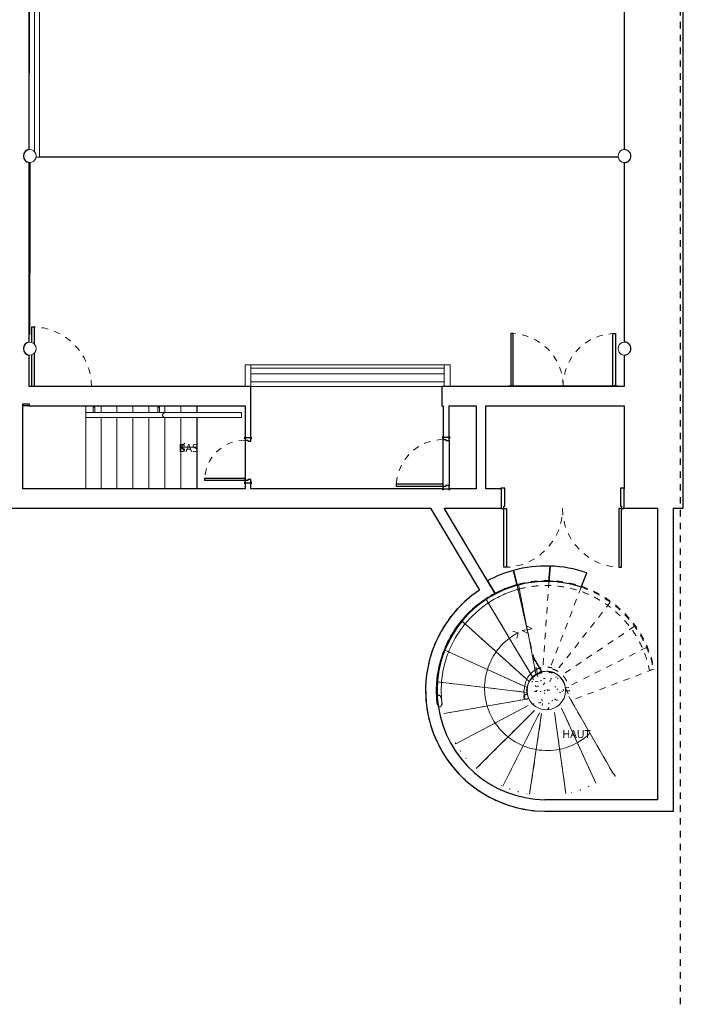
# Model space of a CAD drawing. Header units: metres. Extents: x -27.7 to 22.8, y -37.3 to -3.8.
# Tile 7 of 11: x 12.2 to 22.5, y -37.3 to -22. Entities that reach past the tile are written whole.
import ezdxf

# ---------------------------------------------------------------- set-up
doc = ezdxf.new("R2010")
doc.units = ezdxf.units.M
doc.linetypes.add('Ligne de quadrillage', pattern=[0.022225, 0.0127, -0.003175, 0.003175, -0.003175])
doc.linetypes.add('Tiret', pattern=[0.0025, 0.00125, -0.00125])
for name, color, linetype, lineweight in [('A-DOOR', 250, 'Continuous', 25), ('A-DOOR-FRAM', 250, 'Continuous', 25), ('A-FLOR', 250, 'Continuous', 25), ('A-FLOR-HRAL', 250, 'Continuous', 18), ('A-GENM', 250, 'Continuous', 18), ('A-WALL', 250, 'Continuous', 25), ('I-WALL', 250, 'Continuous', 25), ('S-COLS', 250, 'Continuous', 18), ('S-GRID', 250, 'Continuous', 30), ('S-STRS', 250, 'Continuous', 18), ('S-STRS-ANNO', 250, 'Continuous', 18), ('S-STRS-IDEN', 250, 'Continuous', 18), ('S-STRS-MBND', 250, 'Tiret', 18)]:
    doc.layers.add(name, color=color, linetype=linetype, lineweight=lineweight)
doc.styles.add('Trebuchet MS', font='trebuc.ttf', dxfattribs={"height": 0.125})

# ---------------------------------------------------------------- blocks, each defined once
blk = doc.blocks.new('Garde-corps - Garde-corps-457088-SS2')
at = {"layer": 'A-FLOR-HRAL'}
for p, q in [((12.52, -24.154), (12.52, -15.144)), ((12.44, -15.201), (12.44, -18.069)), ((12.44, -18.201), (12.44, -21.069)), ((12.44, -21.201), (12.44, -24.069))]:
    blk.add_line(p, q, dxfattribs=at)
for points, knots in [([(12.465, -15.144), (12.465, -15.144), (12.468, -15.144), (12.473, -15.144), (12.478, -15.144), (12.48, -15.144)], [0.7549214, 0.7549214, 0.7549214, 0.7549214, 0.7857143, 0.8928571, 1, 1, 1, 1]), ([(12.48, -15.144), (12.483, -15.144), (12.489, -15.144), (12.497, -15.144), (12.505, -15.144), (12.512, -15.144), (12.517, -15.144), (12.519, -15.144), (12.52, -15.144), (12.52, -15.144)], [0, 0, 0, 0, 0.142857, 0.285714, 0.428571, 0.571429, 0.785714, 0.892857, 1, 1, 1, 1]), ([(12.48, -24.154), (12.477, -24.154), (12.471, -24.154), (12.466, -24.154), (12.463, -24.154)], [0, 0, 0, 0, 0.1428571, 0.2747581, 0.2747581, 0.2747581, 0.2747581]), ([(12.52, -24.154), (12.52, -24.154), (12.519, -24.154), (12.516, -24.154), (12.511, -24.154), (12.504, -24.154), (12.495, -24.154), (12.487, -24.154), (12.482, -24.154), (12.48, -24.154)], [0, 0, 0, 0, 0.142857, 0.285714, 0.428571, 0.571429, 0.785714, 0.892857, 1, 1, 1, 1])]:
    blk.add_open_spline(points, degree=3, knots=knots, dxfattribs=at)
blk = doc.blocks.new('Double _R_ - 1_63m x 2_04m-V18-SS2')
at = {"layer": 'A-DOOR'}
for p, q in [((-0.815, -0.923), (-0.815, -0.273)), ((-0.775, -0.273), (-0.775, -0.923)), ((0.775, -0.273), (0.775, -0.923)), ((0.815, -0.923), (0.815, -0.273)), ((-0.775, -0.923), (-0.815, -0.923)), ((0.775, -0.923), (0.815, -0.923))]:
    blk.add_line(p, q, dxfattribs=at)
at = {"layer": 'A-DOOR', "linetype": 'Tiret', "lineweight": 18}
for centre, start, end in [((-0.815, -0.108), 270, 348.3176), ((0.815, -0.108), 191.6824, 270)]:
    blk.add_arc(centre, 0.815, start, end, dxfattribs=at)
at = {"layer": 'A-DOOR-FRAM'}
for p, q in [((-0.86, 0.1), (-0.86, 0.108)), ((-0.86, 0.108), (0.86, 0.108)), ((0.86, 0.108), (0.86, 0.105))]:
    blk.add_line(p, q, dxfattribs=at)
blk = doc.blocks.new('Int_ Simple - PP0_93x2_04-457524-SS2')
at = {"layer": 'A-DOOR'}
for p, q in [((-0.55, 0.1), (-0.55, 0.105)), ((-0.55, 0.105), (0.48, 0.105)), ((0.48, 0.105), (0.48, 0.1)), ((0.39, -1.03), (0.39, -0.273)), ((0.43, -0.273), (0.43, -1.03)), ((0.43, -1.03), (0.39, -1.03))]:
    blk.add_line(p, q, dxfattribs=at)
at = {"layer": 'A-DOOR', "linetype": 'Tiret', "lineweight": 18}
blk.add_arc((0.43, -0.1), 0.93, 190.7245, 270, dxfattribs=at)
blk = doc.blocks.new('Int_ Simple - PP0_93x2_04-457779-SS2')
at = {"layer": 'A-DOOR'}
for p, q in [((-0.55, 0.15), (-0.55, 0.155)), ((-0.55, 0.155), (0.48, 0.155)), ((0.48, 0.155), (0.48, 0.15)), ((0.48, 0.15), (0.467, 0.15)), ((-0.55, -0.155), (-0.55, -0.15)), ((0.39, -0.669), (0.39, -0.15)), ((0.43, -0.15), (0.43, -0.644)), ((0.467, -0.155), (-0.55, -0.155)), ((0.39, -1.08), (0.39, -0.809)), ((0.43, -0.834), (0.43, -1.08)), ((0.43, -1.08), (0.39, -1.08))]:
    blk.add_line(p, q, dxfattribs=at)
at = {"layer": 'A-DOOR', "linetype": 'Tiret', "lineweight": 18}
blk.add_arc((0.43, -0.15), 0.93, 180, 270, dxfattribs=at)
blk = doc.blocks.new('Double _R_ - 1_63m x 2_04m-457812-SS2')
at = {"layer": 'A-DOOR'}
for p, q in [((-0.815, -0.158), (-0.775, -0.158)), ((-0.815, -0.973), (-0.815, -0.158)), ((-0.775, -0.158), (-0.775, -0.973)), ((0.815, -0.158), (0.775, -0.158)), ((0.775, -0.158), (0.775, -0.973)), ((0.815, -0.973), (0.815, -0.158)), ((-0.775, -0.973), (-0.815, -0.973)), ((0.775, -0.973), (0.815, -0.973))]:
    blk.add_line(p, q, dxfattribs=at)
at = {"layer": 'A-DOOR', "linetype": 'Tiret', "lineweight": 18}
for centre, start, end in [((-0.815, -0.158), 270, 360), ((0.815, -0.158), 180, 270)]:
    blk.add_arc(centre, 0.815, start, end, dxfattribs=at)
at = {"layer": 'A-DOOR-FRAM'}
for p, q in [((-0.86, 0.15), (-0.86, 0.158)), ((-0.86, 0.158), (0.86, 0.158)), ((0.86, 0.158), (0.86, 0.15)), ((-0.86, -0.158), (-0.86, -0.15)), ((0.86, -0.15), (0.86, -0.158)), ((0.86, -0.158), (-0.86, -0.158))]:
    blk.add_line(p, q, dxfattribs=at)
blk = doc.blocks.new('Double _R_ - 1_83X2_25-459379-SS2')
at = {"layer": 'A-DOOR'}
for p, q in [((-0.915, -0.158), (-0.875, -0.158)), ((-0.915, -1.073), (-0.915, -0.158)), ((-0.875, -0.158), (-0.875, -1.073)), ((0.915, -0.158), (0.875, -0.158)), ((0.875, -0.158), (0.875, -1.073)), ((0.915, -1.073), (0.915, -0.158)), ((-0.875, -1.073), (-0.915, -1.073)), ((0.875, -1.073), (0.915, -1.073))]:
    blk.add_line(p, q, dxfattribs=at)
at = {"layer": 'A-DOOR', "linetype": 'Tiret', "lineweight": 18}
for centre, start, end in [((-0.915, -0.158), 270, 360), ((0.915, -0.158), 180, 270)]:
    blk.add_arc(centre, 0.915, start, end, dxfattribs=at)
at = {"layer": 'A-DOOR-FRAM'}
for p, q in [((-0.9, 0.158), (-0.96, 0.158)), ((-0.96, 0.158), (-0.96, 0.15)), ((-0.9, -0.118), (-0.9, 0.158)), ((0.958, 0.158), (0.9, 0.158)), ((0.9, 0.158), (0.9, -0.118)), ((-0.96, -0.15), (-0.96, -0.158)), ((-0.915, -0.158), (-0.915, -0.118)), ((-0.915, -0.118), (-0.9, -0.118)), ((0.9, -0.118), (0.915, -0.118)), ((0.915, -0.118), (0.915, -0.158)), ((0.96, -0.158), (0.96, -0.15)), ((-0.96, -0.158), (-0.915, -0.158)), ((0.915, -0.158), (0.96, -0.158))]:
    blk.add_line(p, q, dxfattribs=at)
blk = doc.blocks.new('Type de main courante - Main courante_Interne_-458423-SS2')
at = {"layer": 'A-FLOR-HRAL'}
for p, q in [((14.481, -28.13), (13.239, -28.13)), ((13.239, -28.21), (14.481, -28.21))]:
    blk.add_line(p, q, dxfattribs=at)
for points, knots in [([(13.239, -28.17), (13.239, -28.167), (13.239, -28.161), (13.239, -28.152), (13.239, -28.145), (13.239, -28.137), (13.239, -28.132), (13.239, -28.13), (13.239, -28.13), (13.239, -28.13)], [0, 0, 0, 0, 0.142857, 0.285714, 0.428571, 0.571429, 0.785714, 0.892857, 1, 1, 1, 1]), ([(13.239, -28.21), (13.239, -28.21), (13.239, -28.209), (13.239, -28.206), (13.239, -28.201), (13.239, -28.194), (13.239, -28.185), (13.239, -28.177), (13.239, -28.172), (13.239, -28.17)], [0, 0, 0, 0, 0.142857, 0.285714, 0.428571, 0.571429, 0.785714, 0.892857, 1, 1, 1, 1]), ([(14.481, -28.13), (14.477, -28.13), (14.47, -28.131), (14.461, -28.134), (14.454, -28.137), (14.45, -28.14), (14.447, -28.142), (14.444, -28.145), (14.442, -28.148), (14.439, -28.151), (14.437, -28.154), (14.435, -28.159), (14.434, -28.164), (14.434, -28.168), (14.434, -28.17)], [0, 0, 0, 0, 0.166667, 0.333333, 0.416667, 0.5, 0.541667, 0.583333, 0.666667, 0.708333, 0.75, 0.833333, 0.916667, 1, 1, 1, 1]), ([(14.434, -28.17), (14.434, -28.173), (14.434, -28.178), (14.437, -28.184), (14.439, -28.189), (14.442, -28.193), (14.445, -28.196), (14.449, -28.199), (14.454, -28.203), (14.459, -28.205), (14.463, -28.207), (14.468, -28.208), (14.474, -28.21), (14.479, -28.21), (14.481, -28.21)], [0, 0, 0, 0, 0.142857, 0.214286, 0.285714, 0.357143, 0.428571, 0.5, 0.571429, 0.678571, 0.732143, 0.785714, 0.892857, 1, 1, 1, 1])]:
    blk.add_open_spline(points, degree=3, knots=knots, dxfattribs=at)
blk = doc.blocks.new('Type de main courante - Main courante_Interne_-V19-SS2')
at = {"layer": 'A-FLOR-HRAL'}
for p, q in [((13.239, -28.129), (13.239, -28.13)), ((13.239, -28.129), (14.968, -28.129)), ((13.239, -28.21), (13.239, -28.21)), ((13.239, -28.21), (14.968, -28.21)), ((14.968, -28.129), (15.664, -28.129)), ((14.968, -28.21), (15.664, -28.21)), ((15.664, -28.129), (15.664, -28.21))]:
    blk.add_line(p, q, dxfattribs=at)
blk = doc.blocks.new('Support - Support mur - Support - Support mur-348790-SS2')
at = {"layer": 'A-FLOR-HRAL'}
for p, q in [((-0.015, 0.041), (-0.015, 0.121)), ((-0.015, 0.121), (0.015, 0.121)), ((0.015, 0.121), (0.015, 0.041))]:
    blk.add_line(p, q, dxfattribs=at)
blk = doc.blocks.new('Int_ Simple - PP _0_63m x 2_04m_-290769-SS2')
at = {"layer": 'A-DOOR', "lineweight": 35}
for p, q in [((-0.37, 0.05), (-0.4, 0.05)), ((-0.4, 0.05), (-0.4, 0.045)), ((-0.4, 0.045), (-0.37, 0.045)), ((-0.37, 0.045), (-0.37, 0.05)), ((0.33, 0.05), (0.3, 0.05)), ((0.3, 0.05), (0.3, 0.045)), ((0.3, 0.045), (0.33, 0.045)), ((0.33, 0.045), (0.33, 0.05)), ((-0.37, -0.045), (-0.4, -0.045)), ((-0.4, -0.045), (-0.4, -0.05)), ((-0.4, -0.05), (-0.37, -0.05)), ((-0.37, -0.05), (-0.37, -0.045)), ((0.33, -0.045), (0.3, -0.045)), ((0.3, -0.045), (0.3, -0.05)), ((0.3, -0.05), (0.33, -0.05)), ((0.33, -0.05), (0.33, -0.045))]:
    blk.add_line(p, q, dxfattribs=at)
at = {"layer": 'A-DOOR'}
for p, q in [((0.28, -0.045), (0.24, -0.045)), ((0.24, -0.675), (0.24, -0.045)), ((0.28, -0.045), (0.28, -0.675)), ((0.28, -0.675), (0.24, -0.675))]:
    blk.add_line(p, q, dxfattribs=at)
at = {"layer": 'A-DOOR', "linetype": 'Tiret', "lineweight": 18}
blk.add_arc((0.28, -0.045), 0.63, 180, 270, dxfattribs=at)
at = {"layer": 'A-DOOR-FRAM'}
for p, q in [((-0.385, 0.045), (-0.385, -0.045)), ((-0.335, 0.045), (-0.385, 0.045)), ((-0.335, -0.005), (-0.335, 0.045)), ((0.315, 0.045), (0.265, 0.045)), ((0.265, 0.045), (0.265, -0.005)), ((0.315, -0.045), (0.315, 0.045)), ((-0.385, -0.045), (-0.35, -0.045)), ((-0.35, -0.045), (-0.35, -0.005)), ((-0.35, -0.005), (-0.335, -0.005)), ((0.265, -0.005), (0.28, -0.005)), ((0.28, -0.005), (0.28, -0.045)), ((0.28, -0.045), (0.315, -0.045))]:
    blk.add_line(p, q, dxfattribs=at)
blk = doc.blocks.new('Int_ Simple - PP _0_73m x 2_04m_-459405-SS2')
at = {"layer": 'A-DOOR', "lineweight": 35}
for p, q in [((-0.42, 0.05), (-0.45, 0.05)), ((-0.45, 0.05), (-0.45, 0.045)), ((-0.45, 0.045), (-0.42, 0.045)), ((-0.42, 0.045), (-0.42, 0.05)), ((0.38, 0.05), (0.35, 0.05)), ((0.35, 0.05), (0.35, 0.045)), ((0.35, 0.045), (0.38, 0.045)), ((0.38, 0.045), (0.38, 0.05)), ((-0.42, -0.045), (-0.45, -0.045)), ((-0.45, -0.045), (-0.45, -0.05)), ((-0.45, -0.05), (-0.42, -0.05)), ((-0.42, -0.05), (-0.42, -0.045)), ((0.38, -0.045), (0.35, -0.045)), ((0.35, -0.045), (0.35, -0.05)), ((0.35, -0.05), (0.38, -0.05)), ((0.38, -0.05), (0.38, -0.045))]:
    blk.add_line(p, q, dxfattribs=at)
at = {"layer": 'A-DOOR'}
for p, q in [((0.33, -0.045), (0.29, -0.045)), ((0.29, -0.775), (0.29, -0.045)), ((0.33, -0.045), (0.33, -0.775)), ((0.33, -0.775), (0.29, -0.775))]:
    blk.add_line(p, q, dxfattribs=at)
at = {"layer": 'A-DOOR', "linetype": 'Tiret', "lineweight": 18}
blk.add_arc((0.33, -0.045), 0.73, 180, 270, dxfattribs=at)
at = {"layer": 'A-DOOR-FRAM'}
for p, q in [((-0.435, 0.045), (-0.435, -0.045)), ((-0.385, 0.045), (-0.435, 0.045)), ((-0.385, -0.005), (-0.385, 0.045)), ((0.365, 0.045), (0.315, 0.045)), ((0.315, 0.045), (0.315, -0.005)), ((0.365, -0.045), (0.365, 0.045)), ((-0.435, -0.045), (-0.4, -0.045)), ((-0.4, -0.045), (-0.4, -0.005)), ((-0.4, -0.005), (-0.385, -0.005)), ((0.315, -0.005), (0.33, -0.005)), ((0.33, -0.005), (0.33, -0.045)), ((0.33, -0.045), (0.365, -0.045))]:
    blk.add_line(p, q, dxfattribs=at)
blk = doc.blocks.new('cabine de projection - cabine de projection-460307-SS2')
at = {"layer": 'A-GENM'}
for p, q in [((15.81, -27.387), (15.717, -27.387)), ((15.717, -27.387), (15.717, -27.724)), ((18.816, -27.387), (15.81, -27.387)), ((15.81, -27.387), (15.81, -27.441)), ((15.81, -27.724), (15.81, -27.387)), ((15.81, -27.441), (18.816, -27.441)), ((18.816, -27.441), (18.816, -27.387)), ((18.909, -27.387), (18.816, -27.387)), ((18.816, -27.387), (18.816, -27.724)), ((18.909, -27.724), (18.909, -27.387)), ((15.81, -27.528), (18.816, -27.528)), ((15.717, -27.724), (15.81, -27.724)), ((15.81, -27.654), (18.816, -27.654)), ((15.81, -27.724), (18.781, -27.724)), ((18.816, -27.724), (18.909, -27.724))]:
    blk.add_line(p, q, dxfattribs=at)
blk = doc.blocks.new('Poteau béton - Arrondi - 600mm-461481-SS2')
at = {"layer": 'S-COLS'}
h = blk.add_hatch(dxfattribs=at)
h.set_pattern_fill('FP_14', color=256, style=0, pattern_type=2)
h.set_pattern_definition([(50, (-20.407, 32.46), (0.3647987, -0.031967), [0.038, -0.419]), (355, (-20.407, 32.46), (-0.070921, 0.3826372), [0.03, -0.335]), (100.451, (-20.377, 32.458), (0.294358, 0.3502047), [0.032, -0.356]), (46.184, (-20.407, 32.562), (0.542072, -0.083569), [0.057, -0.629]), (96.636, (-20.362, 32.555), (0.4749556, 0.495204), [0.049, -0.534]), (351.184, (-20.407, 32.562), (0.47449, 0.4951284), [0.046, -0.503]), (21, (-20.356, 32.537), (0.3035623, -0.2048169), [0.038, -0.419]), (326, (-20.356, 32.537), (0.1234774, 0.369045), [0.03, -0.335]), (71.451, (-20.331, 32.52), (0.427234, 0.1635883), [0.032, -0.356]), (37.5, (-20.407, 32.46), (0.00654317, 0.16888217), [0.017, -0.314, 0.017, -0.324, -0.337]), (37.5, (-20.407, 32.46), (0.00654317, 0.16888217), [-0.672, 0.017, -0.32]), (7.5, (-20.407, 32.46), (0.1340145, 0.2002052), [0.017, -0.177, 0.017, -0.307, -0.128]), (7.5, (-20.407, 32.46), (0.1340145, 0.2002052), [-0.518, 0.017, -0.112]), (327.5, (-20.521, 32.46), (0.27126974, -0.01156417), [0.017, -0.11, 0.017, -0.379, -0.526]), (327.5, (-20.521, 32.46), (0.27126974, -0.01156417), [-0.523, 0.017, -0.509]), (317.5, (-20.571, 32.46), (0.2964495, 0.0511634), [0.017, -0.148, 0.017, -0.246, -0.373]), (317.5, (-20.571, 32.46), (0.2964495, 0.0511634), [-0.428, 0.017, -0.357])])
h.paths.add_polyline_path([(0, -0.3), (0.059, -0.294), (0.115, -0.277), (0.167, -0.249), (0.212, -0.212), (0.249, -0.167), (0.277, -0.115), (0.294, -0.059), (0.3, 0), (0.294, 0.059), (0.277, 0.115), (0.249, 0.167), (0.212, 0.212), (0.166, 0.25), (0.115, 0.277), (0.059, 0.294), (0, 0.3), (-0.059, 0.294), (-0.115, 0.277), (-0.167, 0.249), (-0.212, 0.212), (-0.249, 0.167), (-0.277, 0.115), (-0.294, 0.059), (-0.3, 0), (-0.294, -0.059), (-0.277, -0.115), (-0.249, -0.167), (-0.212, -0.212), (-0.167, -0.249), (-0.115, -0.277), (-0.059, -0.294), (-0.052, -0.295)])
for start, end in [(360, 180), (180, 360)]:
    blk.add_arc((0, 0), 0.3, start, end, dxfattribs=at)
blk = doc.blocks.new('Murs 1 - Murs 1-463816-SS2')
at = {"layer": 'A-WALL'}
for p, q in [((19.952, -30.823), (19.898, -30.59)), ((19.898, -30.59), (19.952, -30.823)), ((20.466, -30.523), (20.449, -30.761)), ((20.449, -30.761), (20.466, -30.523)), ((20.951, -30.85), (21.037, -30.627)), ((19.491, -30.752), (19.614, -30.957))]:
    blk.add_line(p, q, dxfattribs=at)
for radius, start, end in [(1.939, 105.2302, 118.2029), (1.939, 88.2753, 105.2302), (1.939, 71.0474, 88.2753), (1.7, 105.5441, 117.8359), (1.7, 88.5957, 105.5441), (1.7, 71.3357, 88.5957)]:
    blk.add_arc((20.407, -32.46), radius, start, end, dxfattribs=at)
blk = doc.blocks.new('Type de traverse haute - Traverse haute_Interne_-464685-SS2')
at = {"layer": 'A-FLOR-HRAL'}
blk.add_line((18.781, -32.62), (18.788, -32.683), dxfattribs=at)
for points, knots in [([(18.734, -32.532), (18.732, -32.533), (18.729, -32.534), (18.725, -32.536), (18.723, -32.537), (18.722, -32.538), (18.721, -32.539), (18.719, -32.54), (18.717, -32.543), (18.716, -32.545), (18.714, -32.547), (18.714, -32.548), (18.713, -32.549), (18.713, -32.55), (18.711, -32.552), (18.71, -32.554), (18.709, -32.557), (18.708, -32.561), (18.707, -32.564), (18.706, -32.567), (18.705, -32.57), (18.704, -32.575), (18.702, -32.58), (18.701, -32.589), (18.7, -32.605), (18.7, -32.619), (18.701, -32.628)], [0, 0, 0, 0, 0.0625, 0.09375, 0.109375, 0.125, 0.140625, 0.15625, 0.1875, 0.21875, 0.234375, 0.242188, 0.25, 0.265625, 0.28125, 0.3125, 0.34375, 0.375, 0.40625, 0.4375, 0.46875, 0.5, 0.5625, 0.625, 0.75, 1, 1, 1, 1]), ([(18.701, -32.628), (18.701, -32.633), (18.703, -32.643), (18.706, -32.656), (18.709, -32.666), (18.711, -32.672), (18.713, -32.677), (18.714, -32.68), (18.716, -32.683), (18.717, -32.686), (18.718, -32.688), (18.719, -32.69), (18.721, -32.693), (18.723, -32.696), (18.725, -32.699), (18.726, -32.7), (18.727, -32.701), (18.728, -32.703), (18.731, -32.706), (18.735, -32.709), (18.737, -32.711), (18.738, -32.711), (18.739, -32.712), (18.742, -32.713), (18.746, -32.714), (18.75, -32.715), (18.752, -32.715)], [0, 0, 0, 0, 0.142857, 0.285714, 0.357143, 0.428571, 0.464286, 0.5, 0.535714, 0.553571, 0.571429, 0.598214, 0.625, 0.678571, 0.705357, 0.712054, 0.71875, 0.732143, 0.785714, 0.839286, 0.852679, 0.859375, 0.866071, 0.892857, 0.946429, 1, 1, 1, 1]), ([(18.781, -32.62), (18.78, -32.614), (18.778, -32.602), (18.776, -32.59), (18.773, -32.581), (18.772, -32.577), (18.771, -32.573), (18.769, -32.569), (18.767, -32.565), (18.765, -32.56), (18.764, -32.557), (18.762, -32.555), (18.761, -32.553), (18.761, -32.552), (18.76, -32.551), (18.759, -32.548), (18.756, -32.545), (18.754, -32.542), (18.752, -32.541), (18.751, -32.54), (18.75, -32.539), (18.749, -32.538), (18.748, -32.538), (18.746, -32.536), (18.743, -32.535), (18.739, -32.533), (18.736, -32.533), (18.734, -32.532)], [0, 0, 0, 0, 0.166667, 0.333333, 0.375, 0.416667, 0.458333, 0.5, 0.541667, 0.583333, 0.625, 0.645833, 0.666667, 0.677083, 0.6875, 0.708333, 0.75, 0.791667, 0.8125, 0.822917, 0.833333, 0.84375, 0.854167, 0.875, 0.916667, 0.958333, 1, 1, 1, 1]), ([(18.752, -32.715), (18.754, -32.714), (18.758, -32.713), (18.761, -32.711), (18.763, -32.71), (18.764, -32.709), (18.765, -32.707), (18.766, -32.706), (18.768, -32.704), (18.769, -32.701), (18.77, -32.699), (18.771, -32.699), (18.771, -32.698), (18.772, -32.696), (18.773, -32.694), (18.774, -32.692), (18.775, -32.689), (18.776, -32.685), (18.777, -32.682), (18.778, -32.679), (18.779, -32.676), (18.779, -32.672), (18.78, -32.666), (18.781, -32.657), (18.782, -32.642), (18.781, -32.629), (18.781, -32.62)], [0, 0, 0, 0, 0.0625, 0.09375, 0.109375, 0.125, 0.140625, 0.15625, 0.1875, 0.21875, 0.234375, 0.242188, 0.25, 0.265625, 0.28125, 0.3125, 0.34375, 0.375, 0.40625, 0.4375, 0.46875, 0.5, 0.5625, 0.625, 0.75, 1, 1, 1, 1]), ([(21.428, -33.737), (21.428, -33.737), (21.431, -33.736), (21.436, -33.739), (21.443, -33.744), (21.449, -33.749), (21.455, -33.755), (21.459, -33.76), (21.46, -33.762)], [-1, -1, -1, -1, -0.857143, -0.571429, -0.428571, -0.285714, -0.142857, 0, 0, 0, 0]), ([(21.46, -33.762), (21.462, -33.765), (21.466, -33.769), (21.471, -33.776), (21.476, -33.785), (21.479, -33.793), (21.479, -33.798), (21.478, -33.799), (21.478, -33.8)], [-1, -1, -1, -1, -0.857143, -0.714286, -0.571429, -0.285714, -0.142857, 0, 0, 0, 0])]:
    blk.add_open_spline(points, degree=3, knots=knots, dxfattribs=at)
blk = doc.blocks.new('Type de traverse haute - Traverse haute_Interne_-V20-SS2')
at = {"layer": 'A-FLOR-HRAL'}
for p, q in [((19.976, -30.816), (19.972, -30.804)), ((19.988, -30.879), (19.976, -30.816))]:
    blk.add_line(p, q, dxfattribs=at)
at = {"layer": 'A-FLOR-HRAL', "linetype": 'Tiret'}
blk.add_line((22.087, -32.126), (22.012, -32.141), dxfattribs=at)
at = {"layer": 'A-FLOR-HRAL'}
for points, knots in [([(18.703, -32.628), (18.697, -32.57), (18.69, -32.413), (18.713, -32.157), (18.79, -31.87), (18.911, -31.612), (19.064, -31.387), (19.242, -31.196), (19.446, -31.035), (19.672, -30.906), (19.852, -30.837), (19.953, -30.809), (19.972, -30.804)], [2.147355, 2.147355, 2.147355, 2.147355, 2.249172, 2.422185, 2.595199, 2.768212, 2.919598, 3.070985, 3.222372, 3.373758, 3.525145, 3.559113, 3.559113, 3.559113, 3.559113]), ([(18.779, -32.62), (18.774, -32.565), (18.767, -32.415), (18.789, -32.171), (18.863, -31.896), (18.978, -31.65), (19.125, -31.435), (19.294, -31.253), (19.489, -31.099), (19.705, -30.976), (19.875, -30.91), (19.971, -30.883), (19.988, -30.879)], [2.147355, 2.147355, 2.147355, 2.147355, 2.249172, 2.422185, 2.595199, 2.768212, 2.919598, 3.070985, 3.222372, 3.373758, 3.525145, 3.556581, 3.556581, 3.556581, 3.556581]), ([(20.946, -34.005), (20.942, -34.007), (20.937, -34.008), (20.932, -34.01), (20.93, -34.011)], [0.33862312, 0.33862312, 0.33862312, 0.33862312, 0.34602647, 0.3490187, 0.3490187, 0.3490187, 0.3490187])]:
    blk.add_open_spline(points, degree=3, knots=knots, dxfattribs=at)
at = {"layer": 'A-FLOR-HRAL', "linetype": 'Tiret'}
for points, knots in [([(19.972, -30.804), (20.037, -30.787), (20.188, -30.756), (20.428, -30.741), (20.687, -30.764), (20.94, -30.825), (21.18, -30.924), (21.403, -31.059), (21.603, -31.225), (21.776, -31.419), (21.917, -31.637), (22.024, -31.875), (22.07, -32.042), (22.087, -32.126)], [3.559113, 3.559113, 3.559113, 3.559113, 3.676531, 3.827918, 3.979304, 4.130691, 4.282078, 4.433464, 4.584851, 4.736237, 4.887624, 5.039011, 5.190397, 5.190397, 5.190397, 5.190397]), ([(19.988, -30.879), (20.051, -30.862), (20.196, -30.833), (20.427, -30.818), (20.674, -30.84), (20.916, -30.899), (21.145, -30.993), (21.358, -31.121), (21.549, -31.28), (21.714, -31.466), (21.849, -31.674), (21.951, -31.901), (21.996, -32.06), (22.012, -32.141)], [3.556581, 3.556581, 3.556581, 3.556581, 3.676531, 3.827918, 3.979304, 4.130691, 4.282078, 4.433464, 4.584851, 4.736237, 4.887624, 5.039011, 5.190397, 5.190397, 5.190397, 5.190397])]:
    blk.add_open_spline(points, degree=3, knots=knots, dxfattribs=at)
at = {"layer": 'A-FLOR-HRAL'}
for points in [[(18.996, -33.288), (18.994, -33.284), (18.991, -33.28), (18.989, -33.276)], [(19.074, -33.409), (19.071, -33.405), (19.068, -33.4), (19.065, -33.395)], [(19.159, -33.518), (19.157, -33.516), (19.155, -33.513), (19.153, -33.511)], [(19.708, -33.939), (19.707, -33.939), (19.706, -33.938), (19.705, -33.938)], [(19.843, -33.996), (19.838, -33.994), (19.833, -33.992), (19.828, -33.991)], [(19.979, -34.039), (19.974, -34.038), (19.969, -34.037), (19.964, -34.035)], [(21.077, -33.953), (21.073, -33.955), (21.069, -33.957), (21.065, -33.959)], [(20.11, -34.069), (20.108, -34.069), (20.107, -34.069), (20.106, -34.069)], [(20.807, -34.047), (20.804, -34.048), (20.801, -34.049), (20.798, -34.049)]]:
    blk.add_open_spline(points, degree=3, dxfattribs=at)
blk = doc.blocks.new('Type de traverse haute - Traverse haute_Interne_-465180-SS2')
at = {"layer": 'A-FLOR-HRAL'}
for points, knots in [([(20.733, -32.464), (20.731, -32.464), (20.728, -32.464), (20.724, -32.464), (20.72, -32.464), (20.716, -32.464), (20.713, -32.464), (20.71, -32.464), (20.708, -32.464), (20.707, -32.464), (20.707, -32.464)], [-1, -1, -1, -1, -0.9166667, -0.875, -0.8333333, -0.75, -0.7083333, -0.6666667, -0.625, -0.5959421, -0.5959421, -0.5959421, -0.5959421]), ([(20.772, -32.465), (20.772, -32.465), (20.772, -32.465), (20.768, -32.465), (20.763, -32.465), (20.758, -32.464), (20.755, -32.464), (20.752, -32.464), (20.749, -32.464), (20.745, -32.464), (20.739, -32.464), (20.735, -32.464), (20.733, -32.464)], [-1, -1, -1, -1, -0.833333, -0.666667, -0.5, -0.416667, -0.333333, -0.291667, -0.25, -0.166667, -0.083333, 0, 0, 0, 0]), ([(20.087, -32.521), (20.084, -32.522), (20.079, -32.524), (20.071, -32.529), (20.065, -32.535), (20.061, -32.542), (20.058, -32.549), (20.057, -32.554), (20.057, -32.559), (20.057, -32.563), (20.058, -32.567), (20.059, -32.569)], [0, 0, 0, 0, 0.142857, 0.285714, 0.428571, 0.571429, 0.678571, 0.785714, 0.839286, 0.892857, 1, 1, 1, 1]), ([(20.059, -32.569), (20.06, -32.572), (20.062, -32.577), (20.068, -32.584), (20.075, -32.589), (20.084, -32.594), (20.094, -32.595), (20.103, -32.594), (20.107, -32.593), (20.109, -32.592)], [0, 0, 0, 0, 0.142857, 0.285714, 0.428571, 0.571429, 0.785714, 0.892857, 1, 1, 1, 1]), ([(20.114, -32.523), (20.114, -32.522), (20.109, -32.52), (20.102, -32.519), (20.093, -32.519), (20.089, -32.52), (20.087, -32.521)], [0.5330531, 0.5330531, 0.5330531, 0.5330531, 0.5714286, 0.7857143, 0.8928571, 1, 1, 1, 1]), ([(20.109, -32.592), (20.112, -32.591), (20.117, -32.589), (20.124, -32.583), (20.128, -32.579), (20.13, -32.576), (20.13, -32.575)], [0, 0, 0, 0, 0.1428571, 0.2857143, 0.4285714, 0.4601019, 0.4601019, 0.4601019, 0.4601019])]:
    blk.add_open_spline(points, degree=3, knots=knots, dxfattribs=at)
blk = doc.blocks.new('Type de traverse haute - Traverse haute_Interne_-V21-SS2')
at = {"layer": 'A-FLOR-HRAL'}
for p, q in [((20.246, -32.207), (20.233, -32.142)), ((20.252, -32.217), (20.246, -32.207))]:
    blk.add_line(p, q, dxfattribs=at)
at = {"layer": 'A-FLOR-HRAL', "linetype": 'Tiret'}
blk.add_line((20.753, -32.414), (20.707, -32.42), dxfattribs=at)
at = {"layer": 'A-FLOR-HRAL'}
for points, knots in [([(20.065, -32.455), (20.065, -32.438), (20.067, -32.404), (20.076, -32.356), (20.09, -32.313), (20.114, -32.259), (20.156, -32.201), (20.202, -32.162), (20.229, -32.144), (20.233, -32.142)], [3.208034, 3.208034, 3.208034, 3.208034, 3.331306, 3.454578, 3.57785, 3.701122, 3.947666, 4.19421, 4.236509, 4.236509, 4.236509, 4.236509]), ([(20.1, -32.465), (20.1, -32.455), (20.101, -32.436), (20.107, -32.404), (20.117, -32.371), (20.132, -32.339), (20.152, -32.307), (20.183, -32.267), (20.218, -32.238), (20.246, -32.22), (20.252, -32.217)], [3.208034, 3.208034, 3.208034, 3.208034, 3.331306, 3.454578, 3.57785, 3.701122, 3.824394, 3.947666, 4.19421, 4.25938, 4.25938, 4.25938, 4.25938]), ([(20.074, -32.564), (20.07, -32.552), (20.062, -32.518), (20.058, -32.483), (20.058, -32.46)], [2.8257039, 2.8257039, 2.8257039, 2.8257039, 2.9328268, 3.1283486, 3.1283486, 3.1283486, 3.1283486]), ([(20.12, -32.55), (20.117, -32.539), (20.109, -32.51), (20.106, -32.479), (20.106, -32.46)], [2.8257039, 2.8257039, 2.8257039, 2.8257039, 2.9328268, 3.1283486, 3.1283486, 3.1283486, 3.1283486])]:
    blk.add_open_spline(points, degree=3, knots=knots, dxfattribs=at)
at = {"layer": 'A-FLOR-HRAL', "linetype": 'Tiret'}
for points, knots in [([(20.233, -32.142), (20.25, -32.132), (20.289, -32.113), (20.354, -32.096), (20.426, -32.092), (20.474, -32.1), (20.497, -32.107)], [4.2365095, 4.2365095, 4.2365095, 4.2365095, 4.4099359, 4.6256619, 4.8413878, 5.0571138, 5.0571138, 5.0571138, 5.0571138]), ([(20.252, -32.217), (20.266, -32.209), (20.301, -32.193), (20.361, -32.177), (20.43, -32.173), (20.475, -32.181), (20.497, -32.187)], [4.2593799, 4.2593799, 4.2593799, 4.2593799, 4.4099359, 4.6256619, 4.8413878, 5.0571138, 5.0571138, 5.0571138, 5.0571138])]:
    blk.add_open_spline(points, degree=3, knots=knots, dxfattribs=at)
for points in [[(20.49, -32.169), (20.509, -32.175), (20.545, -32.189), (20.595, -32.221), (20.637, -32.261), (20.671, -32.309), (20.695, -32.362), (20.704, -32.401), (20.707, -32.42)], [(20.503, -32.125), (20.525, -32.131), (20.567, -32.148), (20.624, -32.184), (20.672, -32.231), (20.712, -32.286), (20.739, -32.348), (20.75, -32.391), (20.753, -32.414)]]:
    blk.add_open_spline(points, degree=3, dxfattribs=at)

msp = doc.modelspace()

# ---------------------------------------------------------------- linework, layer by layer
at = {"layer": 'A-FLOR'}
for p, q in [((12.359, -24.035), (12.361, -21.234)), ((21.528, -24.154), (12.52, -24.154)), ((12.346, -28.024), (12.259, -28.024)), ((14.968, -28.024), (14.968, -28.129)), ((14.968, -28.21), (14.968, -29.318)), ((15.72, -28.56), (15.72, -29.19))]:
    msp.add_line(p, q, dxfattribs=at)
for start, end in [(132.8618, 134.7096), (128.2355, 129.7762), (137.4883, 139.4669), (146.7414, 148.8373), (142.1148, 144.1655), (151.3682, 153.4948), (155.9951, 158.1436), (160.6221, 162.7869), (165.2494, 167.4263), (169.8768, 172.063), (174.5045, 176.6977), (179.1325, 181.3309), (183.7608, 185.9628), (188.3895, 190.5938), (193.0186, 195.2241), (197.6482, 199.8537), (202.2784, 204.4828), (206.9095, 209.1115), (211.5414, 213.7398), (216.1746, 218.3677), (220.8093, 222.9954), (225.446, 227.6229), (230.0854, 232.2502), (234.7287, 236.8772), (239.3775, 241.5041), (244.035, 246.1309), (248.7068, 250.7575), (253.4054, 255.384), (258.1626, 260.0104), (263.0961, 264.6367)]:
    msp.add_arc((20.407, -32.46), 1.88, start, end, dxfattribs=at)
at = {"layer": 'A-WALL'}
for p, q in [((22.54, -29.618), (22.54, -10.085)), ((21.62, -21.235), (21.62, -24.035)), ((21.62, -24.235), (21.62, -27.035)), ((21.62, -27.235), (21.62, -27.724)), ((21.62, -28.024), (21.62, -29.318)), ((15.72, -29.318), (12.259, -29.318)), ((18.798, -29.318), (15.81, -29.318)), ((19.317, -29.318), (18.898, -29.318)), ((19.712, -29.318), (19.467, -29.318)), ((19.712, -29.618), (19.712, -29.318)), ((21.62, -29.318), (21.612, -29.318)), ((21.612, -29.318), (21.612, -29.618)), ((-5.245, -29.618), (18.605, -29.618)), ((18.605, -29.618), (19.367, -30.895)), ((19.614, -30.958), (18.815, -29.618)), ((18.815, -29.618), (19.712, -29.618)), ((21.612, -29.618), (22.138, -29.618)), ((22.138, -29.618), (22.138, -34.16)), ((22.388, -34.34), (22.388, -29.618)), ((22.388, -29.618), (22.54, -29.618)), ((20.191, -31.926), (20.333, -32.163)), ((20.333, -32.163), (20.305, -32.179)), ((20.209, -32.237), (20.205, -32.239)), ((22.138, -34.16), (20.384, -34.16)), ((20.383, -34.34), (22.388, -34.34))]:
    msp.add_line(p, q, dxfattribs=at)
at = {"layer": 'A-WALL', "flags": 128}
msp.add_lwpolyline([(19.367, -30.895), (19.246, -30.982), (19.132, -31.079), (19.027, -31.185), (18.93, -31.298), (18.842, -31.419), (18.764, -31.547), (18.697, -31.68), (18.641, -31.818), (18.595, -31.96), (18.561, -32.106), (18.539, -32.253), (18.528, -32.402), (18.53, -32.552), (18.543, -32.7), (18.568, -32.848), (18.604, -32.992), (18.652, -33.134), (18.711, -33.271), (18.781, -33.403), (18.861, -33.529), (18.95, -33.648), (19.049, -33.76), (19.157, -33.864), (19.272, -33.959), (19.394, -34.044), (19.523, -34.12), (19.658, -34.184), (19.797, -34.238), (19.94, -34.281), (20.086, -34.313), (20.234, -34.332), (20.383, -34.34)], dxfattribs=at)
at = {"layer": 'A-WALL'}
for centre, radius, start, end in [((21.625, -24.135), 0.1, 360, 92.8033), ((21.625, -24.135), 0.1, 267.1967, 0), ((21.625, -27.135), 0.1, 360, 92.8033), ((21.625, -27.135), 0.1, 267.1967, 360), ((20.407, -32.46), 1.7, 117.8359, 188.1085), ((20.407, -32.46), 1.7, 188.1142, 269.2249)]:
    msp.add_arc(centre, radius, start, end, dxfattribs=at)
at = {"layer": 'I-WALL'}
for p, q in [((12.359, -24.035), (12.359, -21.235)), ((12.359, -27.035), (12.359, -24.235)), ((12.359, -27.724), (12.359, -27.235)), ((15.81, -27.724), (12.359, -27.724)), ((15.81, -28.51), (15.81, -27.724)), ((21.62, -27.724), (18.781, -27.724)), ((18.781, -27.724), (18.781, -28.024)), ((12.259, -29.318), (12.259, -27.996)), ((12.259, -27.996), (12.359, -27.996)), ((12.359, -27.996), (12.359, -28.024)), ((12.359, -28.024), (15.72, -28.024)), ((15.72, -28.024), (15.72, -28.51)), ((18.781, -28.024), (18.803, -28.024)), ((18.803, -28.024), (18.803, -28.502)), ((18.893, -28.024), (19.317, -28.024)), ((18.893, -28.502), (18.893, -28.024)), ((19.317, -28.024), (19.317, -29.318)), ((19.467, -28.024), (21.62, -28.024)), ((19.467, -29.318), (19.467, -28.024)), ((18.803, -29.282), (18.803, -28.552)), ((18.893, -28.567), (18.893, -29.267)), ((15.72, -29.24), (15.72, -29.318)), ((15.81, -29.318), (15.81, -29.24))]:
    msp.add_line(p, q, dxfattribs=at)
for centre, start, end in [((12.366, -24.135), 94.0788, 180), ((12.366, -24.135), 180, 265.9212), ((12.366, -27.135), 94.0788, 180), ((12.366, -27.135), 180, 265.9212)]:
    msp.add_arc(centre, 0.1, start, end, dxfattribs=at)
at = {"layer": 'S-COLS', "flags": 128}
for points in [[(12.359, -24.035), (12.33, -24.042), (12.304, -24.057), (12.284, -24.078), (12.271, -24.105), (12.266, -24.135)], [(12.466, -24.135), (12.461, -24.103), (12.446, -24.074), (12.422, -24.052), (12.392, -24.038), (12.359, -24.035)], [(21.62, -24.035), (21.59, -24.041), (21.564, -24.056), (21.543, -24.078), (21.53, -24.105), (21.525, -24.135)], [(21.725, -24.135), (21.72, -24.103), (21.705, -24.075), (21.681, -24.052), (21.652, -24.039), (21.62, -24.035)], [(12.266, -24.135), (12.271, -24.165), (12.284, -24.191), (12.304, -24.213), (12.33, -24.228), (12.359, -24.235)], [(12.359, -24.235), (12.392, -24.232), (12.422, -24.218), (12.446, -24.196), (12.461, -24.167), (12.466, -24.135)], [(21.525, -24.135), (21.53, -24.165), (21.543, -24.192), (21.564, -24.214), (21.59, -24.229), (21.62, -24.235)], [(21.62, -24.235), (21.652, -24.231), (21.681, -24.218), (21.705, -24.195), (21.72, -24.167), (21.725, -24.135)], [(12.359, -27.035), (12.33, -27.042), (12.304, -27.057), (12.284, -27.078), (12.271, -27.105), (12.266, -27.135)], [(12.266, -27.135), (12.271, -27.165), (12.284, -27.191), (12.304, -27.213), (12.33, -27.228), (12.359, -27.235)], [(12.466, -27.135), (12.461, -27.103), (12.446, -27.074), (12.422, -27.052), (12.392, -27.038), (12.359, -27.035)], [(12.359, -27.235), (12.392, -27.232), (12.422, -27.218), (12.446, -27.196), (12.461, -27.167), (12.466, -27.135)], [(21.62, -27.035), (21.59, -27.041), (21.564, -27.056), (21.543, -27.078), (21.53, -27.105), (21.525, -27.135)], [(21.525, -27.135), (21.53, -27.165), (21.543, -27.192), (21.564, -27.214), (21.59, -27.229), (21.62, -27.235)], [(21.725, -27.135), (21.72, -27.103), (21.705, -27.075), (21.681, -27.052), (21.652, -27.039), (21.62, -27.035)], [(21.62, -27.235), (21.652, -27.231), (21.681, -27.218), (21.705, -27.195), (21.72, -27.167), (21.725, -27.135)]]:
    msp.add_lwpolyline(points, dxfattribs=at)
at = {"layer": 'S-GRID', "linetype": 'Ligne de quadrillage'}
msp.add_line((22.499, -37.347), (22.499, -4.451), dxfattribs=at)
at = {"layer": 'S-STRS'}
for p, q in [((13.239, -28.029), (13.239, -28.129)), ((13.477, -28.024), (13.477, -28.129)), ((13.722, -28.024), (13.722, -28.129)), ((13.973, -28.024), (13.973, -28.129)), ((14.221, -28.024), (14.221, -28.129)), ((14.47, -28.024), (14.47, -28.129)), ((14.72, -28.024), (14.72, -28.129)), ((14.968, -28.024), (14.968, -28.129)), ((13.239, -28.21), (13.239, -29.318)), ((13.477, -28.21), (13.477, -29.318)), ((13.722, -28.21), (13.722, -29.318)), ((13.973, -28.21), (13.973, -29.318)), ((14.221, -28.21), (14.221, -29.318)), ((14.47, -28.21), (14.47, -29.318)), ((14.72, -28.21), (14.72, -29.318)), ((14.968, -28.21), (14.968, -29.318)), ((19.952, -30.823), (20.111, -31.512)), ((19.473, -31.041), (20.194, -32.249)), ((19.097, -31.38), (20.142, -32.321)), ((18.829, -31.833), (20.111, -32.414)), ((18.714, -32.326), (20.109, -32.488)), ((18.814, -32.82), (20.071, -32.599)), ((21.443, -33.744), (20.759, -32.554)), ((19, -33.291), (20.127, -32.692)), ((19.317, -33.676), (20.221, -32.773)), ((19.733, -33.948), (20.301, -32.808)), ((20.712, -34.065), (20.535, -32.801)), ((21.179, -33.901), (20.646, -32.735)), ((20.148, -34.073), (20.335, -32.817))]:
    msp.add_line(p, q, dxfattribs=at)
at = {"layer": 'S-STRS', "linetype": 'Tiret'}
for p, q in [((13.239, -28.029), (13.239, -28.129)), ((13.477, -28.024), (13.477, -28.129)), ((13.722, -28.024), (13.722, -28.129)), ((13.973, -28.024), (13.973, -28.129)), ((14.221, -28.024), (14.221, -28.129)), ((14.47, -28.024), (14.47, -28.129)), ((14.72, -28.024), (14.72, -28.129)), ((13.239, -28.21), (13.239, -29.318)), ((13.477, -28.21), (13.477, -29.318)), ((13.722, -28.21), (13.722, -29.318)), ((13.973, -28.21), (13.973, -29.318)), ((14.221, -28.21), (14.221, -29.318)), ((14.47, -28.21), (14.47, -29.318)), ((14.72, -28.21), (14.72, -29.318)), ((19.952, -30.823), (20.111, -31.512)), ((19.473, -31.041), (20.194, -32.249)), ((19.097, -31.38), (20.142, -32.321)), ((18.829, -31.833), (20.111, -32.414)), ((18.714, -32.326), (20.109, -32.488)), ((18.814, -32.82), (20.071, -32.599)), ((21.443, -33.744), (20.759, -32.554)), ((19, -33.291), (20.127, -32.692)), ((19.317, -33.676), (20.221, -32.773)), ((19.733, -33.948), (20.301, -32.808)), ((20.712, -34.065), (20.535, -32.801)), ((21.179, -33.901), (20.646, -32.735)), ((20.148, -34.073), (20.335, -32.817))]:
    msp.add_line(p, q, dxfattribs=at)
at = {"layer": 'S-STRS'}
for radius, start, end in [(1.7, 105.5441, 109.8252), (1.7, 115.8004, 118.3321), (1.7, 111.242, 114.108), (1.7, 121.3006, 123.0138), (1.7, 132.2237, 133.7066), (1.7, 141.4388, 143.4568), (1.7, 136.8392, 138.6136), (1.7, 146.1387, 148.1721), (1.7, 150.8506, 152.874), (1.7, 160.516, 162.1672), (1.7, 155.584, 157.5678), (1.7, 165.7889, 166.7777), (1.7, 175.9965, 177.708), (1.7, 171.3843, 172.6359), (0.3, 159.5894, 165.729), (0.3, 152.3767, 155.2971), (0.3, 148.3223, 152.3767), (0.3, 135.3756, 145.3571), (0.3, 124.1852, 135.3756), (0.3, 122.5945, 123.6448), (1.7, 180.6196, 182.4674), (0.3, 171.2052, 179.1647), (0.3, 180.9482, 185.3156), (0.3, 185.3156, 187.8366), (0.3, 170.1947, 171.2052)]:
    msp.add_arc((20.407, -32.46), radius, start, end, dxfattribs=at)
at = {"layer": 'S-STRS-ANNO'}
for p, q in [((14.72, -28.671), (14.782, -28.608)), ((14.72, -28.671), (14.968, -28.671)), ((14.72, -28.671), (14.782, -28.733)), ((19.97, -31.559), (19.885, -31.536)), ((19.97, -31.559), (19.947, -31.644))]:
    msp.add_line(p, q, dxfattribs=at)
for start, end in [(117.4046, 126.945), (126.945, 144.4816), (144.4816, 162.691), (162.691, 179.3667), (179.3667, 196.7417), (196.7417, 214.0375), (214.0375, 231.4422), (231.4422, 247.5072), (281.7246, 299.1209), (299.1209, 313.5734), (247.5072, 260.1334), (260.1334, 281.7246)]:
    msp.add_arc((20.418, -32.422), 0.972, start, end, dxfattribs=at)
at = {"layer": 'S-STRS-MBND', "linetype": 'Continuous'}
for p, q in [((20.099, -31.45), (19.976, -30.816)), ((20.034, -31.527), (20.187, -31.497)), ((20.123, -31.573), (20.034, -31.527)), ((20.187, -31.497), (20.099, -31.45)), ((20.246, -32.207), (20.123, -31.573))]:
    msp.add_line(p, q, dxfattribs=at)
at = {"layer": 'S-STRS-MBND'}
for p, q in [((20.449, -30.761), (20.351, -32.166)), ((20.449, -30.761), (20.351, -32.166)), ((20.951, -30.85), (20.447, -32.163)), ((20.951, -30.85), (20.447, -32.163)), ((21.404, -31.084), (20.539, -32.191)), ((21.404, -31.084), (20.539, -32.191)), ((20.111, -31.512), (20.268, -32.194)), ((20.111, -31.512), (20.268, -32.194)), ((21.781, -31.459), (20.616, -32.245)), ((21.781, -31.459), (20.616, -32.245)), ((21.969, -31.789), (20.704, -32.42)), ((21.969, -31.789), (20.704, -32.42)), ((22.075, -32.129), (20.8, -32.612)), ((20.704, -32.42), (20.8, -32.612))]:
    msp.add_line(p, q, dxfattribs=at)
for points in [[(19.976, -30.816), (20.075, -30.79), (20.278, -30.756), (20.588, -30.761), (20.891, -30.821), (21.179, -30.935), (21.441, -31.099), (21.669, -31.308), (21.857, -31.554), (21.996, -31.83), (22.054, -32.028), (22.075, -32.129)], [(20.246, -32.207), (20.252, -32.203), (20.258, -32.2), (20.265, -32.196)], [(20.298, -32.181), (20.307, -32.177), (20.317, -32.174), (20.326, -32.171)], [(20.359, -32.164), (20.369, -32.162), (20.379, -32.161), (20.389, -32.161)], [(20.421, -32.16), (20.449, -32.162), (20.504, -32.172), (20.58, -32.21), (20.642, -32.267), (20.686, -32.339), (20.701, -32.393), (20.704, -32.42)]]:
    msp.add_open_spline(points, degree=3, dxfattribs=at)

# ---------------------------------------------------------------- block references
at = {"layer": 'A-DOOR'}
for name, p, rotation in [('Double _R_ - 1_63m x 2_04m-V18-SS2', (12.259, -25.097), 269.9999999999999), ('Int_ Simple - PP0_93x2_04-457524-SS2', (12.259, -26.435), 269.9999999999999), ('Int_ Simple - PP0_93x2_04-457779-SS2', (12.826, -27.874), 180), ('Double _R_ - 1_63m x 2_04m-457812-SS2', (20.668, -27.874), 180), ('Int_ Simple - PP _0_63m x 2_04m_-290769-SS2', (15.765, -28.91), 269.9999999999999), ('Int_ Simple - PP _0_73m x 2_04m_-459405-SS2', (18.848, -28.952), 270)]:
    msp.add_blockref(name, p, dxfattribs=dict(at, rotation=rotation))
msp.add_blockref('Double _R_ - 1_83X2_25-459379-SS2', (20.662, -29.468), dxfattribs=at)
at = {"layer": 'A-FLOR-HRAL'}
for name, p in [('Garde-corps - Garde-corps-457088-SS2', (0, 0)), ('Support - Support mur - Support - Support mur-348790-SS2', (13.366, -28.17)), ('Support - Support mur - Support - Support mur-348790-SS2', (14.373, -28.17)), ('Type de main courante - Main courante_Interne_-V19-SS2', (0, 0)), ('Type de main courante - Main courante_Interne_-458423-SS2', (0, 0)), ('Type de traverse haute - Traverse haute_Interne_-V20-SS2', (0, 0)), ('Type de traverse haute - Traverse haute_Interne_-V21-SS2', (0, 0)), ('Type de traverse haute - Traverse haute_Interne_-465180-SS2', (0, 0)), ('Type de traverse haute - Traverse haute_Interne_-464685-SS2', (0, 0))]:
    msp.add_blockref(name, p, dxfattribs=at)
at = {"layer": 'A-GENM'}
msp.add_blockref('cabine de projection - cabine de projection-460307-SS2', (0, 0), dxfattribs=at)
at = {"layer": 'A-WALL'}
msp.add_blockref('Murs 1 - Murs 1-463816-SS2', (0, 0), dxfattribs=at)
at = {"layer": 'S-COLS'}
msp.add_blockref('Poteau béton - Arrondi - 600mm-461481-SS2', (20.407, -32.46), dxfattribs=at)

# ---------------------------------------------------------------- texts
at = {"layer": 'S-STRS-IDEN', "char_height": 0.125, "attachment_point": 1, "line_spacing_factor": 1.048425, "style": 'Trebuchet MS'}
for s, insert, width in [('BAS', (14.684, -28.62), 0.34074), ('HAUT', (20.658, -33.075), 0.51635)]:
    msp.add_mtext(s, dxfattribs=dict(at, insert=insert, width=width))

doc.saveas('drawing.dxf')
